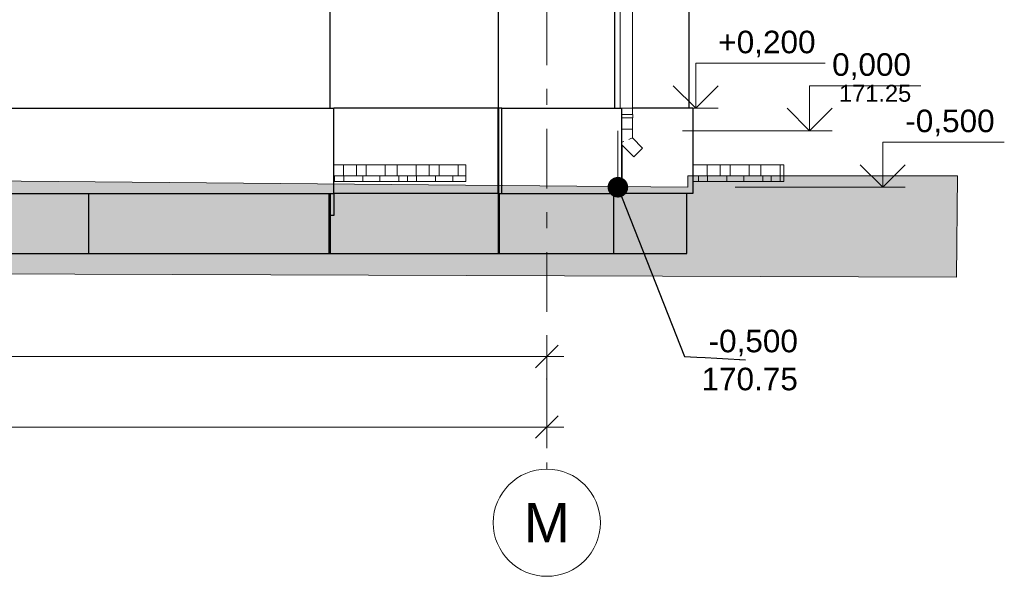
# Model space of a CAD drawing. Header units: millimetres. Extents: x -28034 to 133570, y -6180 to 17692.
# Tile 35 of 36: x 124842 to 133570, y -6180 to -1244. Entities that reach past the tile are written whole.
import ezdxf
from ezdxf.enums import TextEntityAlignment as Align

# ---------------------------------------------------------------- set-up
doc = ezdxf.new("R2010")
doc.units = ezdxf.units.MM
doc.header["$MEASUREMENT"] = 0
doc.set_wipeout_variables(frame=1)
doc.linetypes.add('Wipeout_Contour', pattern=[1000, 0, -1000])
doc.linetypes.add('Штрих-Штриховая', pattern=[1093.611073, 529.166651, -211.666656, 141.111112, -211.666656])
for name, color, linetype, lineweight in [('1 Молдинги_Ном._пера__120', 7, 'Continuous', 5), ('1_Цоколь_Ном._пера__21', 7, 'Continuous', 30), ('2D - Общий_Ном._пера__120', 7, 'Continuous', 5), ('2D - Общий_Ном._пера__2', 8, 'Continuous', 15), ('Конструктив - Перекрытия_Ном._пера__120', 7, 'Continuous', 5), ('Конструктив - Стены Ненесущие_Ном._пера__21', 7, 'Continuous', 30), ('Конструктив - Стены Несущие_Ном._пера__21', 7, 'Continuous', 30), ('Новый_1 ВОДОСТОК_Ном._пера__120', 7, 'Continuous', 5), ('Новый_1_  перегородки НОВЫЕ_Ном._пера__21', 7, 'Continuous', 30), ('Новый_Конструктив - Перекрытия.Крыльцо_Ном._пера__1', 7, 'Continuous', 15), ('Новый_Конструктив - Перекрытия.Крыльцо_Ном._пера__120', 7, 'Continuous', 5), ('Новый_Конструктив - Стены Внутренние несущие_Ном._пера__21', 7, 'Continuous', 30), ('Новый_Конструктив - Стены Несущие_Ном._пера__21', 7, 'Continuous', 30), ('Новый_Стены новые наружные_Ном._пера__21', 7, 'Continuous', 30), ('Размер - Общий_Ном._пера__1', 7, 'Continuous', 15), ('Размер - Отметка Уровня_Ном._пера__1', 7, 'Continuous', 15), ('Размер - Отметка Уровня_Ном._пера__120', 7, 'Continuous', 5), ('Элемент Модели - Оси_Ном._пера__1', 7, 'Continuous', 15), ('Элемент Модели - Оси_Ном._пера__120', 7, 'Continuous', 5)]:
    doc.layers.add(name, color=color, linetype=linetype, lineweight=lineweight)
for name, color, linetype in [('1_Цоколь', 7, 'Continuous'), ('Конструктив - Перекрытия', 7, 'Continuous'), ('Конструктив - Стены Ненесущие', 7, 'Continuous'), ('Конструктив - Стены Несущие', 7, 'Continuous'), ('Новый_1 ВОДОСТОК', 7, 'Continuous'), ('Новый_1_  перегородки НОВЫЕ', 7, 'Continuous'), ('Новый_Конструктив - Перекрытия.Крыльцо', 7, 'Continuous'), ('Новый_Конструктив - Стены Внутренние несущие', 7, 'Continuous'), ('Новый_Конструктив - Стены Несущие', 7, 'Continuous'), ('Новый_Стены новые наружные', 7, 'Continuous'), ('Размер - Общий', 7, 'Continuous'), ('Размер - Отметка Уровня', 7, 'Continuous'), ('Элемент Модели - Оси', 7, 'Continuous')]:
    doc.layers.add(name, color=color, linetype=linetype)
doc.layers.add('Конструктив - Перекрытия_Ном._пера__89', color=7, linetype='Continuous', lineweight=20, true_color=0x71cebe)
doc.styles.add('СГЕНЕРИР_СТИЛЬ_1', font='arial.ttf')
doc.styles.add('СГЕНЕРИР_СТИЛЬ_2', font='arial.ttf')
doc.dimstyles.new('СГЕНЕРИР_СТИЛЬ__1', dxfattribs={"dimtxt": 200, "dimasz": 190, "dimexe": 0.18, "dimexo": 0.0625, "dimgap": 0, "dimtad": 1, "dimtih": 1, "dimtoh": 1, "dimdec": 0, "dimzin": 0, "dimdsep": 46, "dimtxsty": 'СГЕНЕРИР_СТИЛЬ_2', "dimblk": 'ARROWHEAD_6', "dimblk1": 'ARROWHEAD_6', "dimblk2": 'ARROWHEAD_6', "dimcen": 0.09, "dimclrd": 7, "dimclre": 7, "dimclrt": 7, "dimazin": 0, "dimtfac": 1, "dimtdec": 4, "dimtmove": 0, "dimatfit": 3, "dimfxl": 1, "dimtolj": 1, "dimtzin": 0, "dimarcsym": 0})
doc.dimstyles.new('СГЕНЕРИР_СТИЛЬ__3', dxfattribs={"dimtxt": 0.18, "dimasz": 364.8, "dimexe": 0.18, "dimexo": 0.0625, "dimgap": 0, "dimtad": 0, "dimtih": 1, "dimtoh": 1, "dimdec": 4, "dimzin": 0, "dimdsep": 46, "dimcen": 0.09, "dimadec": 0, "dimazin": 0, "dimtfac": 1, "dimtdec": 4, "dimtmove": 0, "dimatfit": 3, "dimldrblk": 'ARROWHEAD_11', "dimfxl": 1, "dimtolj": 1, "dimtzin": 0, "dimarcsym": 0})
doc.dimstyles.new('СГЕНЕРИР_СТИЛЬ__4', dxfattribs={"dimtxt": 200, "dimasz": 190, "dimexe": 0.18, "dimexo": 300, "dimgap": 0, "dimtad": 1, "dimtih": 1, "dimtoh": 1, "dimdec": 0, "dimzin": 0, "dimdsep": 46, "dimtxsty": 'СГЕНЕРИР_СТИЛЬ_2', "dimblk": 'ARROWHEAD_6', "dimblk1": 'ARROWHEAD_6', "dimblk2": 'ARROWHEAD_6', "dimcen": 0.09, "dimclrd": 7, "dimclre": 7, "dimclrt": 7, "dimazin": 0, "dimtfac": 1, "dimtdec": 4, "dimtmove": 0, "dimatfit": 3, "dimfxl": 1, "dimtolj": 1, "dimtzin": 0, "dimarcsym": 0})
pattern_1 = [(1e-13, (104939.2, -2230.2), (0, 1000), []), (90, (104939.2, -2230.2), (-1000, 0), [])]
pattern_2 = [(180, (104939.19, -2230.2), (0, 150), []), (90, (104939.19, -2230.2), (150, 0), [])]

# ---------------------------------------------------------------- blocks, each defined once
blk = doc.blocks.new('Элемент Разреза_213_1', base_point=(104939.2, -2230.2))
at = {"layer": 'Конструктив - Стены Несущие_Ном._пера__21', "color": 7, "linetype": 'Continuous', "lineweight": 30}
blk.add_line((130114.9, 1489.8), (130114.9, -2030.2), dxfattribs=at)
blk = doc.blocks.new('Элемент Разреза_223_1', base_point=(104939.2, -2230.2))
at = {"layer": 'Конструктив - Перекрытия_Ном._пера__89', "linetype": 'Continuous', "lineweight": 20, "true_color": 0x71cebe}
h = blk.add_hatch(dxfattribs=at)
h.set_pattern_fill('СЕТКА_100X100_0001', color=123, style=0, pattern_type=2)
h.set_pattern_definition(pattern_1)
h.paths.add_polyline_path([(129085.6, -2880.2), (129093.5, -2880.2), (129093.5, -2786), (129085.6, -2786)])
h = blk.add_hatch(dxfattribs=at)
h.set_pattern_fill('СЕТКА_100X100_0001', color=123, style=0, pattern_type=2)
h.set_pattern_definition(pattern_1)
h.paths.add_polyline_path([(129085.6, -2880.2), (129093.5, -2880.2), (129093.5, -2786), (129085.6, -2786)])
at = {"layer": 'Конструктив - Перекрытия_Ном._пера__120', "color": 7, "linetype": 'Continuous', "lineweight": 5}
blk.add_line((129085.6, -2880.2), (129093.5, -2880.2), dxfattribs=at)
blk = doc.blocks.new('Элемент Разреза_242_1', base_point=(104939.2, -2230.2))
at = {"layer": 'Новый_1_  перегородки НОВЫЕ_Ном._пера__21', "color": 7, "linetype": 'Continuous', "lineweight": 30}
for p, q in [((130754.9, -3317), (130754.9, -2786)), ((130104.9, -3317), (130754.9, -3317))]:
    blk.add_line(p, q, dxfattribs=at)
blk = doc.blocks.new('Элемент Разреза_243_1', base_point=(104939.2, -2230.2))
at = {"layer": 'Новый_Конструктив - Стены Несущие_Ном._пера__21', "color": 7, "linetype": 'Continuous', "lineweight": 30}
blk.add_line((130777.8, -2030.2), (130777.8, 1989.8), dxfattribs=at)
blk = doc.blocks.new('Элемент Разреза_247_1', base_point=(104939.2, -2230.2))
at = {"layer": 'Новый_1 ВОДОСТОК_Ном._пера__120', "color": 7, "linetype": 'Continuous', "lineweight": 5}
for p, q in [((130248.1, 1889.8), (130248.1, 1869.8)), ((130248.1, 1889.8), (130458.1, 1889.8)), ((130248.1, 1869.8), (130248.1, 1719.8)), ((130248.1, 1869.8), (130458.1, 1869.8)), ((130358.1, 1719.8), (130415.3, 1869.8)), ((130458.1, 1869.8), (130458.1, 1889.8)), ((130248.1, 1719.8), (130248.1, 1669.8)), ((130248.1, 1719.8), (130358.1, 1719.8)), ((130248.1, 1669.8), (130248.1, 1310.1)), ((130248.1, 1669.8), (130358.1, 1669.8)), ((130358.1, 1669.8), (130358.1, 1719.8)), ((130358.1, 1669.8), (130358.1, 1277.5)), ((130248.1, 1310.1), (130164.5, 1181.4)), ((130252.3, 1308.8), (130248.1, 1310.1)), ((130264.2, 1305.3), (130252.3, 1308.8)), ((130282.1, 1300), (130264.2, 1305.3)), ((130358.1, 1277.5), (130274.5, 1148.7)), ((130342, 1282.2), (130324.2, 1287.5)), ((130353.9, 1278.7), (130342, 1282.2)), ((130358.1, 1277.5), (130353.9, 1278.7)), ((130168.6, 1180.1), (130164.5, 1181.4)), ((130164.5, 1181.4), (130164.5, 754.9)), ((130180.6, 1176.6), (130168.6, 1180.1)), ((130198.4, 1171.3), (130180.6, 1176.6)), ((130258.3, 1153.5), (130240.5, 1158.8)), ((130270.3, 1150), (130258.3, 1153.5)), ((130274.5, 1148.7), (130270.3, 1150)), ((130274.5, 1148.7), (130274.5, 754.9)), ((130164.5, 754.9), (130164.5, -2030.2)), ((130168.6, 754.9), (130164.5, 754.9)), ((130180.6, 754.9), (130168.6, 754.9)), ((130198.4, 754.9), (130180.6, 754.9)), ((130219.5, 754.9), (130198.4, 754.9)), ((130240.5, 754.9), (130219.5, 754.9)), ((130258.3, 754.9), (130240.5, 754.9)), ((130270.3, 754.9), (130258.3, 754.9)), ((130274.5, 754.9), (130270.3, 754.9)), ((130274.5, 754.9), (130274.5, -85.2)), ((130164.6, -85.2), (130166.6, -85.2)), ((130164.6, -115.2), (130164.6, -85.2)), ((130166.6, -85.2), (130219.6, -85.2)), ((130166.6, -115.2), (130166.6, -85.2)), ((130219.6, -85.2), (130241.4, -85.2)), ((130241.4, -85.2), (130259.9, -85.2)), ((130259.9, -85.2), (130272.2, -85.2)), ((130272.2, -85.2), (130276.6, -85.2)), ((130276.6, -115.2), (130276.6, -85.2)), ((130164.6, -115.2), (130166.6, -115.2)), ((130166.6, -115.2), (130219.6, -115.2)), ((130219.6, -115.2), (130241.4, -115.2)), ((130241.4, -115.2), (130259.9, -115.2)), ((130259.9, -115.2), (130272.2, -115.2)), ((130272.2, -115.2), (130276.6, -115.2)), ((130274.5, -115.2), (130274.5, -2085.2)), ((130179.7, -2085.2), (130219.6, -2085.2)), ((130219.6, -2085.2), (130241.4, -2085.2)), ((130241.4, -2085.2), (130259.9, -2085.2)), ((130259.9, -2085.2), (130272.2, -2085.2)), ((130272.2, -2085.2), (130276.6, -2085.2)), ((130276.6, -2115.2), (130276.6, -2085.2)), ((130179.7, -2115.2), (130219.6, -2115.2)), ((130219.6, -2115.2), (130241.4, -2115.2)), ((130241.4, -2115.2), (130259.9, -2115.2)), ((130259.9, -2115.2), (130272.2, -2115.2)), ((130272.2, -2115.2), (130276.6, -2115.2)), ((130274.5, -2115.2), (130274.5, -2215.2)), ((130180.6, -2215.2), (130179.7, -2215.2)), ((130198.4, -2215.2), (130180.6, -2215.2)), ((130219.5, -2215.2), (130198.4, -2215.2)), ((130240.5, -2215.2), (130219.5, -2215.2)), ((130258.3, -2215.2), (130240.5, -2215.2)), ((130270.3, -2215.2), (130258.3, -2215.2)), ((130274.5, -2215.2), (130270.3, -2215.2)), ((130274.5, -2215.2), (130274.5, -2292.5)), ((130180.6, -2331.4), (130179.7, -2331.7)), ((130179.7, -2353.3), (130286.6, -2460.2)), ((130198.4, -2324), (130180.6, -2331.4)), ((130258.3, -2299.1), (130240.5, -2306.5)), ((130270.3, -2294.2), (130258.3, -2299.1)), ((130274.5, -2292.5), (130270.3, -2294.2)), ((130274.5, -2292.5), (130364.4, -2382.4)), ((130310.6, -2436.2), (130298, -2448.8)), ((130325.5, -2421.3), (130310.6, -2436.2)), ((130340.4, -2406.4), (130325.5, -2421.3)), ((130353, -2393.8), (130340.4, -2406.4)), ((130361.4, -2385.4), (130353, -2393.8)), ((130364.4, -2382.4), (130361.4, -2385.4)), ((130289.6, -2457.2), (130286.6, -2460.2)), ((130298, -2448.8), (130289.6, -2457.2))]:
    blk.add_line(p, q, dxfattribs=at)
blk = doc.blocks.new('*X318', base_point=(104939.2, -2230.2))
at = {"layer": 'Новый_Конструктив - Перекрытия.Крыльцо_Ном._пера__1', "color": 7, "linetype": 'Continuous', "lineweight": 15}
for p, q in [((130937.4, -2580.2), (130937.4, -2530.2)), ((131052.5, -2580.2), (131052.5, -2530.2)), ((131139.3, -2580.2), (131139.3, -2530.2)), ((131307.6, -2580.2), (131307.6, -2530.2)), ((131413.1, -2580.2), (131413.1, -2530.2)), ((131582.3, -2580.2), (131582.3, -2530.2))]:
    blk.add_line(p, q, dxfattribs=at)
blk = doc.blocks.new('Элемент Разреза_274_1', base_point=(104939.2, -2230.2))
at = {"layer": 'Новый_Конструктив - Перекрытия.Крыльцо_Ном._пера__120', "color": 7, "linetype": 'Continuous', "lineweight": 5}
for p in [(130808.8, -2530.2), (131614.4, -2580.2)]:
    blk.add_line(p, (131614.4, -2530.2), dxfattribs=at)
at = {"layer": 'Новый_Конструктив - Перекрытия.Крыльцо', "lineweight": 0}
blk.add_blockref('*X318', (104939.2, -2230.2), dxfattribs=at)
blk = doc.blocks.new('Элемент Разреза_291_1', base_point=(104939.2, -2230.2))
at = {"layer": '1_Цоколь_Ном._пера__21', "color": 7, "linetype": 'Continuous', "lineweight": 30}
for p, q in [((129115.2, -2030.2), (130179.7, -2030.2)), ((130179.7, -2786), (130179.7, -2030.2)), ((129115.2, -2786), (130179.7, -2786))]:
    blk.add_line(p, q, dxfattribs=at)
blk = doc.blocks.new('Элемент Разреза_405_1', base_point=(104939.2, -2230.2))
at = {"layer": '1_Цоколь_Ном._пера__21', "color": 7, "linetype": 'Continuous', "lineweight": 30}
for p, q in [((123224.6, -2030.2), (127625.9, -2030.2)), ((123224.6, -2030.2), (123224.6, -2180.2)), ((127625.9, -2786), (127625.9, -2030.2)), ((123224.6, -2180.2), (123194.6, -2180.2)), ((123194.6, -2180.2), (123194.6, -2786)), ((123194.6, -2786), (127625.9, -2786))]:
    blk.add_line(p, q, dxfattribs=at)
blk = doc.blocks.new('Элемент Разреза_429_1', base_point=(104939.2, -2230.2))
at = {"layer": '1_Цоколь_Ном._пера__21', "color": 7, "linetype": 'Continuous', "lineweight": 30}
for p, q in [((127595.8, -2979.4), (127595.8, -2786)), ((127595.9, -2979.4), (127595.9, -2786)), ((127625.9, -2786), (127625.9, -2979.4)), ((127595.9, -2979.4), (127595.8, -2979.4)), ((127625.9, -2979.4), (127595.9, -2979.4))]:
    blk.add_line(p, q, dxfattribs=at)
blk = doc.blocks.new('Элемент Разреза_439_1', base_point=(104939.2, -2230.2))
at = {"layer": '1_Цоколь_Ном._пера__21', "color": 7, "linetype": 'Continuous', "lineweight": 30}
for p, q in [((130808.8, -2030.2), (130274.5, -2030.2)), ((130808.8, -2030.2), (130808.8, -2786)), ((130808.8, -2786), (130179.7, -2786))]:
    blk.add_line(p, q, dxfattribs=at)
blk = doc.blocks.new('Элемент Разреза_440_1', base_point=(104939.2, -2230.2))
at = {"layer": 'Конструктив - Стены Ненесущие_Ном._пера__21', "color": 7, "linetype": 'Continuous', "lineweight": 30}
for p in [(130104.9, -2786), (130004.9, -3317)]:
    blk.add_line(p, (130104.9, -3317), dxfattribs=at)
blk = doc.blocks.new('Элемент Разреза_479_1', base_point=(104939.2, -2230.2))
at = {"layer": 'Новый_Конструктив - Стены Внутренние несущие', "linetype": 'Continuous', "lineweight": 0, "true_color": 0x000000}
h = blk.add_hatch(dxfattribs=at)
h.set_pattern_fill('СЕТКА_150Х150_0001', color=18, style=0, pattern_type=2)
h.set_pattern_definition(pattern_2)
h.paths.add_polyline_path([(129085.6, -3317), (129093.5, -3317), (129093.5, -2880.2), (129085.6, -2880.2)])
h = blk.add_hatch(dxfattribs=at)
h.set_pattern_fill('СЕТКА_150Х150_0001', color=18, style=0, pattern_type=2)
h.set_pattern_definition(pattern_2)
h.paths.add_polyline_path([(129085.6, -3317), (129093.5, -3317), (129093.5, -2880.2), (129085.6, -2880.2)])
at = {"layer": 'Новый_Конструктив - Стены Внутренние несущие_Ном._пера__21', "color": 7, "linetype": 'Continuous', "lineweight": 30}
blk.add_line((129085.6, -3317), (129093.5, -3317), dxfattribs=at)
blk = doc.blocks.new('*X528', base_point=(104939.2, -2230.2))
at = {"layer": 'Новый_Конструктив - Перекрытия.Крыльцо_Ном._пера__1', "color": 7, "linetype": 'Continuous', "lineweight": 15}
for p, q in [((130937.4, -2630.2), (130937.4, -2580.2)), ((131052.5, -2630.2), (131052.5, -2580.2)), ((131139.3, -2630.2), (131139.3, -2580.2)), ((131307.6, -2630.2), (131307.6, -2580.2)), ((131413.1, -2630.2), (131413.1, -2580.2)), ((131582.3, -2630.2), (131582.3, -2580.2)), ((130808.8, -2630.2), (131381.5, -2630.2)), ((130858.5, -2680.2), (130858.5, -2630.2)), ((130939.1, -2680.2), (130939.1, -2630.2)), ((131109.2, -2680.2), (131109.2, -2630.2)), ((131260.6, -2680.2), (131260.6, -2630.2)), ((131381.5, -2630.2), (131614.4, -2630.2)), ((131429.1, -2680.2), (131429.1, -2630.2)), ((131503.5, -2680.2), (131503.5, -2630.2)), ((131584.1, -2680.2), (131584.1, -2630.2))]:
    blk.add_line(p, q, dxfattribs=at)
blk = doc.blocks.new('Элемент Разреза_482_1', base_point=(104939.2, -2230.2))
at = {"layer": 'Новый_Конструктив - Перекрытия.Крыльцо_Ном._пера__120', "color": 7, "linetype": 'Continuous', "lineweight": 5}
for p, q in [((131614.4, -2680.2), (131614.4, -2580.2)), ((130808.8, -2680.2), (131614.4, -2680.2))]:
    blk.add_line(p, q, dxfattribs=at)
at = {"layer": 'Новый_Конструктив - Перекрытия.Крыльцо', "lineweight": 0}
blk.add_blockref('*X528', (104939.2, -2230.2), dxfattribs=at)
blk = doc.blocks.new('Элемент Разреза_490_1', base_point=(104939.2, -2230.2))
at = {"layer": 'Новый_Конструктив - Стены Несущие_Ном._пера__21', "color": 7, "linetype": 'Continuous', "lineweight": 30}
for p, q in [((123224.6, 1669.8), (123224.6, -2030.2)), ((127594.8, -2030.2), (127594.8, 1669.8))]:
    blk.add_line(p, q, dxfattribs=at)
blk = doc.blocks.new('*X538', base_point=(104939.2, -2230.2))
at = {"layer": 'Новый_Конструктив - Перекрытия.Крыльцо_Ном._пера__1', "color": 7, "linetype": 'Continuous', "lineweight": 15}
for p, q in [((127712.7, -2580.2), (127712.7, -2530.2)), ((127827.8, -2580.2), (127827.8, -2530.2)), ((127914.6, -2580.2), (127914.6, -2530.2)), ((128082.9, -2580.2), (128082.9, -2530.2)), ((128188.5, -2580.2), (128188.5, -2530.2)), ((128357.6, -2580.2), (128357.6, -2530.2)), ((128472.8, -2580.2), (128472.8, -2530.2)), ((128559.5, -2580.2), (128559.5, -2530.2)), ((128727.8, -2580.2), (128727.8, -2530.2))]:
    blk.add_line(p, q, dxfattribs=at)
blk = doc.blocks.new('Элемент Разреза_491_1', base_point=(104939.2, -2230.2))
at = {"layer": 'Новый_Конструктив - Перекрытия.Крыльцо_Ном._пера__120', "color": 7, "linetype": 'Continuous', "lineweight": 5}
for p in [(127625.9, -2530.2), (128797.7, -2580.2)]:
    blk.add_line(p, (128797.7, -2530.2), dxfattribs=at)
at = {"layer": 'Новый_Конструктив - Перекрытия.Крыльцо', "lineweight": 0}
blk.add_blockref('*X538', (104939.2, -2230.2), dxfattribs=at)
blk = doc.blocks.new('Элемент Разреза_493_1', base_point=(104939.2, -2230.2))
at = {"layer": 'Конструктив - Стены Ненесущие_Ном._пера__21', "color": 7, "linetype": 'Continuous', "lineweight": 30}
for p, q in [((129093.5, -2786), (129093.5, -3317)), ((129093.5, -3317), (130004.9, -3317))]:
    blk.add_line(p, q, dxfattribs=at)
blk = doc.blocks.new('Элемент Разреза_494_1', base_point=(104939.2, -2230.2))
at = {"layer": '1_Цоколь_Ном._пера__21', "color": 7, "linetype": 'Continuous', "lineweight": 30}
for p, q in [((129083.8, -2030.2), (127625.9, -2030.2)), ((129083.8, -2786), (129083.8, -2030.2)), ((129083.8, -2786), (127625.9, -2786))]:
    blk.add_line(p, q, dxfattribs=at)
blk = doc.blocks.new('Элемент Разреза_495_1', base_point=(104939.2, -2230.2))
at = {"layer": '1_Цоколь_Ном._пера__21', "color": 7, "linetype": 'Continuous', "lineweight": 30}
for p, q in [((129115.2, -2030.2), (129085.2, -2030.2)), ((129085.2, -2030.2), (129085.2, -2786)), ((129115.2, -2786), (129115.2, -2030.2)), ((129085.2, -2786), (129115.2, -2786))]:
    blk.add_line(p, q, dxfattribs=at)
blk = doc.blocks.new('Элемент Разреза_496_1', base_point=(104939.2, -2230.2))
at = {"layer": 'Новый_Стены новые наружные_Ном._пера__21', "color": 7, "linetype": 'Continuous', "lineweight": 30}
for p, q in [((123224.6, -3232.6), (123224.6, -3317)), ((123224.6, -3317), (125454.6, -3317))]:
    blk.add_line(p, q, dxfattribs=at)
blk = doc.blocks.new('Элемент Разреза_497_1', base_point=(104939.2, -2230.2))
at = {"layer": 'Новый_Стены новые наружные_Ном._пера__21', "color": 7, "linetype": 'Continuous', "lineweight": 30}
for p in [(127594.8, -2786), (127584.8, -3317)]:
    blk.add_line(p, (127594.8, -3317), dxfattribs=at)
blk = doc.blocks.new('Элемент Разреза_498_1', base_point=(104939.2, -2230.2))
at = {"layer": 'Новый_Стены новые наружные_Ном._пера__21', "color": 7, "linetype": 'Continuous', "lineweight": 30}
for p, q in [((125454.6, -3317), (125454.6, -2786)), ((127584.8, -3317), (127584.8, -2786)), ((125454.6, -3317), (127584.8, -3317))]:
    blk.add_line(p, q, dxfattribs=at)
blk = doc.blocks.new('Элемент Разреза_499_1', base_point=(104939.2, -2230.2))
at = {"layer": 'Новый_Стены новые наружные_Ном._пера__21', "color": 7, "linetype": 'Continuous', "lineweight": 30}
for p, q in [((129085.6, -3317), (129085.6, -2786)), ((127594.8, -3317), (129085.6, -3317))]:
    blk.add_line(p, q, dxfattribs=at)
blk = doc.blocks.new('Элемент Разреза_500_1', base_point=(104939.2, -2230.2))
at = {"layer": 'Новый_Стены новые наружные_Ном._пера__21', "color": 7, "linetype": 'Continuous', "lineweight": 30}
for p, q in [((129085.1, 787.7), (127594.8, 1187)), ((129085.1, 769.8), (129085.1, 787.7)), ((129085.1, -2030.2), (129085.1, 769.8)), ((129085.1, -2530.2), (129085.1, -2030.2)), ((129085.1, -2530.2), (129083.8, -2530.2))]:
    blk.add_line(p, q, dxfattribs=at)
blk = doc.blocks.new('Элемент Разреза_503_1', base_point=(104939.2, -2230.2))
at = {"layer": '1_Цоколь_Ном._пера__21', "color": 7, "linetype": 'Continuous', "lineweight": 30}
blk.add_line((130179.7, -2353.3), (130179.7, -2786), dxfattribs=at)
blk = doc.blocks.new('*X552', base_point=(104939.2, -2230.2))
at = {"layer": 'Новый_Конструктив - Перекрытия.Крыльцо_Ном._пера__1', "color": 7, "linetype": 'Continuous', "lineweight": 15}
for p, q in [((127712.7, -2630.2), (127712.7, -2580.2)), ((127827.8, -2630.2), (127827.8, -2580.2)), ((127914.6, -2630.2), (127914.6, -2580.2)), ((128082.9, -2630.2), (128082.9, -2580.2)), ((128188.5, -2630.2), (128188.5, -2580.2)), ((128357.6, -2630.2), (128357.6, -2580.2)), ((128472.8, -2630.2), (128472.8, -2580.2)), ((128559.5, -2630.2), (128559.5, -2580.2)), ((128727.8, -2630.2), (128727.8, -2580.2)), ((127625.9, -2630.2), (128156.8, -2630.2)), ((127633.9, -2680.2), (127633.9, -2630.2)), ((127714.5, -2680.2), (127714.5, -2630.2)), ((127884.5, -2680.2), (127884.5, -2630.2)), ((128035.9, -2680.2), (128035.9, -2630.2)), ((128156.8, -2630.2), (128797.7, -2630.2)), ((128204.4, -2680.2), (128204.4, -2630.2)), ((128278.8, -2680.2), (128278.8, -2630.2)), ((128359.4, -2680.2), (128359.4, -2630.2)), ((128529.4, -2680.2), (128529.4, -2630.2)), ((128680.9, -2680.2), (128680.9, -2630.2))]:
    blk.add_line(p, q, dxfattribs=at)
blk = doc.blocks.new('Элемент Разреза_504_1', base_point=(104939.2, -2230.2))
at = {"layer": 'Новый_Конструктив - Перекрытия.Крыльцо_Ном._пера__120', "color": 7, "linetype": 'Continuous', "lineweight": 5}
for p, q in [((128797.7, -2680.2), (128797.7, -2580.2)), ((127625.9, -2680.2), (128797.7, -2680.2))]:
    blk.add_line(p, q, dxfattribs=at)
at = {"layer": 'Новый_Конструктив - Перекрытия.Крыльцо', "lineweight": 0}
blk.add_blockref('*X552', (104939.2, -2230.2), dxfattribs=at)
blk = doc.blocks.new('Стандартный Маркер Сетки[28]_1', base_point=(129514.9, 1869.8))
at = {"layer": 'Элемент Модели - Оси_Ном._пера__120', "color": 7, "linetype": 'Штрих-Штриховая', "lineweight": 5}
for p, q in [((129514.9, 1069.8), (129514.9, 1869.8)), ((129514.9, 1069.8), (129514.9, -4430.2)), ((129514.9, -4430.2), (129514.9, -5230.2))]:
    blk.add_line(p, q, dxfattribs=at)
at = {"layer": 'Элемент Модели - Оси_Ном._пера__120', "color": 7, "linetype": 'Continuous', "lineweight": 5}
blk.add_circle((129514.9, -5705.2), 475, dxfattribs=at)
at = {"layer": 'Элемент Модели - Оси_Ном._пера__120', "color": 7, "linetype": 'Штрих-Штриховая', "lineweight": 5}
blk.add_point((129514.9, -4430.2), dxfattribs=at)
blk.add_point((129514.9, -4430.2), dxfattribs=at)
at = {"layer": 'Элемент Модели - Оси_Ном._пера__1', "color": 7, "lineweight": 15, "style": 'СГЕНЕРИР_СТИЛЬ_1'}
blk.add_attdef('AC_MarkerText_1', text='', height=350, rotation=360, dxfattribs=at).set_placement((129514.9, -5530.2), align=Align.TOP_CENTER)
blk = doc.blocks.new('*D606', base_point=(104939.2, -2230.2))
at = {"layer": 'Размер - Общий_Ном._пера__1', "color": 7, "linetype": 'Continuous', "lineweight": 15, "transparency": 16777216}
for p, q in [((129514.9, -5044), (129514.9, -4407)), ((68514.9, -5044), (68514.9, -4669)), ((68614.9, -4756.5), (68414.9, -4956.5)), ((129414.9, -4956.5), (129614.9, -4756.5)), ((68364.9, -4856.5), (68514.9, -4856.5)), ((68514.9, -4856.5), (129514.9, -4856.5)), ((129514.9, -4856.5), (129664.9, -4856.5))]:
    blk.add_line(p, q, dxfattribs=at)
at = {"layer": 'Размер - Общий_Ном._пера__1', "color": 7, "lineweight": 15, "transparency": 16777216, "insert": (98595.4, -4816.5), "char_height": 200, "attachment_point": 7, "style": 'СГЕНЕРИР_СТИЛЬ_2'}
blk.add_mtext('\\A1;61\\~000', dxfattribs=at)
blk = doc.blocks.new('ARROWHEAD_6')
at = {"color": 0, "linetype": 'Continuous', "lineweight": 0}
for p, q in [((-0.5, -0.5), (0.5, 0.5)), ((0, 0), (-1, 0))]:
    blk.add_line(p, q, dxfattribs=at)
blk = doc.blocks.new('*D609', base_point=(104939.2, -2230.2))
at = {"layer": 'Размер - Общий_Ном._пера__1', "color": 7, "linetype": 'Continuous', "lineweight": 15, "transparency": 16777216}
for p, q in [((96214.9, -4417.7), (96214.9, -4042.7)), ((129514.9, -4417.7), (129514.9, -4042.7)), ((96314.9, -4130.2), (96114.9, -4330.2)), ((129414.9, -4330.2), (129614.9, -4130.2)), ((96214.9, -4230.2), (129514.9, -4230.2)), ((129514.9, -4230.2), (129664.9, -4230.2))]:
    blk.add_line(p, q, dxfattribs=at)
at = {"layer": 'Размер - Общий_Ном._пера__1', "color": 7, "lineweight": 15, "transparency": 16777216, "insert": (112445.4, -4190.2), "char_height": 200, "attachment_point": 7, "style": 'СГЕНЕРИР_СТИЛЬ_2'}
blk.add_mtext('\\A1;33\\~300', dxfattribs=at)
blk = doc.blocks.new('ARROWHEAD_11')
at = {"color": 0, "linetype": 'Continuous', "lineweight": 0}
blk.add_line((0, 0), (-1, 0), dxfattribs=at)
at = {"color": 0, "linetype": 'Continuous', "lineweight": 0, "const_width": 0.25, "flags": 128}
blk.add_lwpolyline([(-0.125, 0, 1), (0.125, 0, 1)], format="xyb", close=True, dxfattribs=at)
blk = doc.blocks.new('Отметка высоты (ГОСТ)[37]_1', base_point=(131844.1, -2230.2))
at = {"layer": 'Размер - Отметка Уровня_Ном._пера__120', "color": 7, "linetype": 'Continuous', "lineweight": 5}
for p, q in [((131844.1, -2230.2), (131844.1, -1830.2)), ((131844.1, -1830.2), (132830.5, -1830.2)), ((131844.1, -2230.2), (131644.1, -2030.2)), ((131844.1, -2230.2), (132044.1, -2030.2)), ((130718.3, -2230.2), (132044.1, -2230.2))]:
    blk.add_line(p, q, dxfattribs=at)
at = {"layer": 'Размер - Отметка Уровня_Ном._пера__120', "color": 7, "lineweight": 5, "insert": (132044.1, -1800.5), "char_height": 200, "attachment_point": 7, "style": 'СГЕНЕРИР_СТИЛЬ_1'}
blk.add_mtext('\\A1;0,000{\\H0.66x;\\S^  ;}', dxfattribs=at)
at = {"layer": 'Размер - Отметка Уровня_Ном._пера__120', "color": 7, "lineweight": 5, "style": 'СГЕНЕРИР_СТИЛЬ_1'}
blk.add_attdef('addText', text='', height=150, dxfattribs=at).set_placement((132104.1, -2017), align=Align.BOTTOM_LEFT)
blk = doc.blocks.new('Отметка высоты (ГОСТ)[40]_1', base_point=(132492.5, -2730.2))
at = {"layer": 'Размер - Отметка Уровня_Ном._пера__120', "color": 7, "linetype": 'Continuous', "lineweight": 5}
for p, q in [((132492.5, -2730.2), (132492.5, -2330.2)), ((132492.5, -2330.2), (133570.2, -2330.2)), ((132492.5, -2730.2), (132292.5, -2530.2)), ((132492.5, -2730.2), (132692.5, -2530.2)), ((131185.8, -2730.2), (132692.5, -2730.2))]:
    blk.add_line(p, q, dxfattribs=at)
at = {"layer": 'Размер - Отметка Уровня_Ном._пера__120', "color": 7, "lineweight": 5, "insert": (132692.5, -2300.4), "char_height": 200, "attachment_point": 7, "style": 'СГЕНЕРИР_СТИЛЬ_1'}
blk.add_mtext('\\A1;-0,500{\\H0.66x;\\S^  ;}', dxfattribs=at)
at = {"layer": 'Размер - Отметка Уровня_Ном._пера__120', "color": 7, "lineweight": 5, "style": 'СГЕНЕРИР_СТИЛЬ_1'}
blk.add_attdef('addText', text='', height=150, dxfattribs=at).set_placement((132752.5, -2565.9), align=Align.BOTTOM_LEFT)
blk = doc.blocks.new('Отметка высоты (ГОСТ)[41]_1', base_point=(130834.9, -2030.2))
at = {"layer": 'Размер - Отметка Уровня_Ном._пера__120', "color": 7, "linetype": 'Continuous', "lineweight": 5}
for p, q in [((130834.9, -2030.2), (130834.9, -1630.2)), ((130834.9, -1630.2), (131981.4, -1630.2)), ((130834.9, -2030.2), (130634.9, -1830.2)), ((130834.9, -2030.2), (131034.9, -1830.2)), ((130134.9, -2030.2), (131034.9, -2030.2))]:
    blk.add_line(p, q, dxfattribs=at)
at = {"layer": 'Размер - Отметка Уровня_Ном._пера__120', "color": 7, "lineweight": 5, "insert": (131034.9, -1600.5), "char_height": 200, "attachment_point": 7, "style": 'СГЕНЕРИР_СТИЛЬ_1'}
blk.add_mtext('\\A1;+0,200{\\H0.66x;\\S^  ;}', dxfattribs=at)
at = {"layer": 'Размер - Отметка Уровня_Ном._пера__120', "color": 7, "lineweight": 5, "style": 'СГЕНЕРИР_СТИЛЬ_1'}
blk.add_attdef('addText', text='', height=150, dxfattribs=at).set_placement((131094.9, -1865.9), align=Align.BOTTOM_LEFT)

msp = doc.modelspace()

# ---------------------------------------------------------------- hatches: boundary and pattern name
at = {"layer": '2D - Общий_Ном._пера__2', "linetype": 'Continuous', "lineweight": 15}
h = msp.add_hatch(dxfattribs=at)
h.set_pattern_fill('ГРУНТ_02_0001', color=8, style=0, pattern_type=2)
h.set_pattern_definition([(45, (104939.2, -2230.2), (-275.7716, 275.7716), []), (45, (104847.3, -2138.3), (-551.543, 551.543), []), (45, (104755.34, -2046.36), (-551.543, 551.543), []), (135, (104663.42, -1954.43), (91.92388, 91.92388), [390, -390])])
h.paths.add_polyline_path([(91845.9, -2656), (68083.9, -2619.9), (65401.7, -2619.9), (65401.7, -3296.8), (133146.8, -3526.1), (133155.2, -2630.2), (130764.9, -2630.2), (130764.9, -2730.2), (108767.9, -2530.2), (105532.4, -2540.2), (95704.9, -2330.2), (91845.9, -2260.2)])

# ---------------------------------------------------------------- linework, layer by layer
at = {"layer": '1 Молдинги_Ном._пера__120', "color": 7, "linetype": 'Continuous', "lineweight": 5}
msp.add_line((130144.9, -2230.2), (130144.9, -2730.2), dxfattribs=at)
msp.add_lwpolyline([(133155.2, -2630.2), (130764.9, -2630.2), (130764.9, -2730.2), (108767.9, -2530.2), (105501.9, -2530.2), (95704.9, -2330.2), (91845.9, -2260.2), (91845.9, -2656), (68083.9, -2619.9), (65401.7, -2619.9)], dxfattribs=at)
at = {"layer": '2D - Общий_Ном._пера__120', "color": 7, "linetype": 'Continuous', "lineweight": 5, "flags": 128}
msp.add_lwpolyline([(91845.9, -2656), (68083.9, -2619.9), (65401.7, -2619.9), (65401.7, -3296.8), (133146.8, -3526.1), (133155.2, -2630.2), (130764.9, -2630.2), (130764.9, -2730.2), (108767.9, -2530.2), (105532.4, -2540.2), (95704.9, -2330.2), (91845.9, -2260.2)], close=True, dxfattribs=at)

# ---------------------------------------------------------------- block references
at = {"layer": '1_Цоколь', "lineweight": 0}
for name in ['Элемент Разреза_291_1', 'Элемент Разреза_405_1', 'Элемент Разреза_494_1', 'Элемент Разреза_495_1', 'Элемент Разреза_439_1', 'Элемент Разреза_503_1', 'Элемент Разреза_429_1']:
    msp.add_blockref(name, (104939.2, -2230.2), dxfattribs=at)
at = {"layer": 'Конструктив - Перекрытия', "lineweight": 0}
msp.add_blockref('Элемент Разреза_223_1', (104939.2, -2230.2), dxfattribs=at)
at = {"layer": 'Конструктив - Стены Ненесущие', "lineweight": 0}
for name in ['Элемент Разреза_493_1', 'Элемент Разреза_440_1']:
    msp.add_blockref(name, (104939.2, -2230.2), dxfattribs=at)
at = {"layer": 'Конструктив - Стены Несущие', "lineweight": 0}
msp.add_blockref('Элемент Разреза_213_1', (104939.2, -2230.2), dxfattribs=at)
at = {"layer": 'Новый_1 ВОДОСТОК', "lineweight": 0}
msp.add_blockref('Элемент Разреза_247_1', (104939.2, -2230.2), dxfattribs=at)
at = {"layer": 'Новый_1_  перегородки НОВЫЕ', "lineweight": 0}
msp.add_blockref('Элемент Разреза_242_1', (104939.2, -2230.2), dxfattribs=at)
at = {"layer": 'Новый_Конструктив - Перекрытия.Крыльцо', "lineweight": 0}
for name in ['Элемент Разреза_491_1', 'Элемент Разреза_274_1', 'Элемент Разреза_504_1', 'Элемент Разреза_482_1']:
    msp.add_blockref(name, (104939.2, -2230.2), dxfattribs=at)
at = {"layer": 'Новый_Конструктив - Стены Внутренние несущие', "lineweight": 0}
msp.add_blockref('Элемент Разреза_479_1', (104939.2, -2230.2), dxfattribs=at)
at = {"layer": 'Новый_Конструктив - Стены Несущие', "lineweight": 0}
for name in ['Элемент Разреза_243_1', 'Элемент Разреза_490_1']:
    msp.add_blockref(name, (104939.2, -2230.2), dxfattribs=at)
at = {"layer": 'Новый_Стены новые наружные', "lineweight": 0}
for name in ['Элемент Разреза_500_1', 'Элемент Разреза_498_1', 'Элемент Разреза_497_1', 'Элемент Разреза_499_1', 'Элемент Разреза_496_1']:
    msp.add_blockref(name, (104939.2, -2230.2), dxfattribs=at)
at = {"layer": 'Размер - Отметка Уровня', "color": 7, "linetype": 'Continuous', "lineweight": 5}
for name, p in [('Отметка высоты (ГОСТ)[41]_1', (130834.9, -2030.2)), ('Отметка высоты (ГОСТ)[40]_1', (132492.5, -2730.2))]:
    msp.add_blockref(name, p, dxfattribs=at)
msp.add_blockref('Отметка высоты (ГОСТ)[37]_1', (131844.1, -2230.2), dxfattribs=at).add_auto_attribs({'addText': '171.25'})
at = {"layer": 'Элемент Модели - Оси', "color": 7, "linetype": 'Continuous', "lineweight": 5}
msp.add_blockref('Стандартный Маркер Сетки[28]_1', (129514.9, 1869.8), dxfattribs=at).add_auto_attribs({'AC_MarkerText_1': 'М'})

# ---------------------------------------------------------------- texts
at = {"layer": 'Размер - Отметка Уровня_Ном._пера__1', "color": 7, "linetype": 'Continuous', "lineweight": 15, "insert": (130885.9, -4533.5), "char_height": 200, "attachment_point": 7, "style": 'СГЕНЕРИР_СТИЛЬ_1'}
msp.add_mtext('\\A1;170.75', dxfattribs=at)

# ---------------------------------------------------------------- dimensions: what is measured, and where the dimension line sits
at = {"layer": 'Размер - Общий', "color": 7, "linetype": 'Continuous', "lineweight": 15}
for base, p1, p2, dimstyle, picture, middle in [((129514.9, -4230.2), (96214.9, -4230.2), (129514.9, -4230.2), 'СГЕНЕРИР_СТИЛЬ__1', '*D609', (112864.6, -4090.2)), ((129514.9, -4856.5), (68514.9, -4430.2), (129514.9, -4107), 'СГЕНЕРИР_СТИЛЬ__4', '*D606', (99014.6, -4716.5))]:
    dim = msp.add_linear_dim(base=base, p1=p1, p2=p2, dimstyle=dimstyle, dxfattribs=at)
    dim.commit()
    dim.dimension.update_dxf_attribs({"geometry": picture, "text_midpoint": middle, "dimtype": 160})

# ---------------------------------------------------------------- wipeouts: each hides what was drawn before it
at = {"color": 7, "linetype": 'Wipeout_Contour', "lineweight": 15, "ltscale": 525681.687351}
msp.add_wipeout([(130891.1, -3946.4), (131821.4, -3946.4), (131821.4, -4260.6), (130891.1, -4260.6)], dxfattribs=at).dxf.layer = 'Размер - Отметка Уровня_Ном._пера__1'

# ---------------------------------------------------------------- next in the draw order: texts
at = {"layer": 'Размер - Отметка Уровня_Ном._пера__1', "color": 7, "linetype": 'Continuous', "lineweight": 15, "insert": (131740.8, -4230.9), "char_height": 200, "attachment_point": 9, "style": 'СГЕНЕРИР_СТИЛЬ_1'}
msp.add_mtext('\\A1;-0,500', dxfattribs=at)

# ---------------------------------------------------------------- next in the draw order: leaders
at = {"layer": 'Размер - Отметка Уровня_Ном._пера__1', "color": 7, "linetype": 'Continuous', "lineweight": 15, "annotation_type": 0, "has_hookline": 1, "hookline_direction": 0, "text_width": 770}
msp.add_leader([(130144.9, -2730.2), (130735.4, -4230.9), (131275.7, -4260.6)], dimstyle='СГЕНЕРИР_СТИЛЬ__3', dxfattribs=at)

doc.saveas('drawing.dxf')
